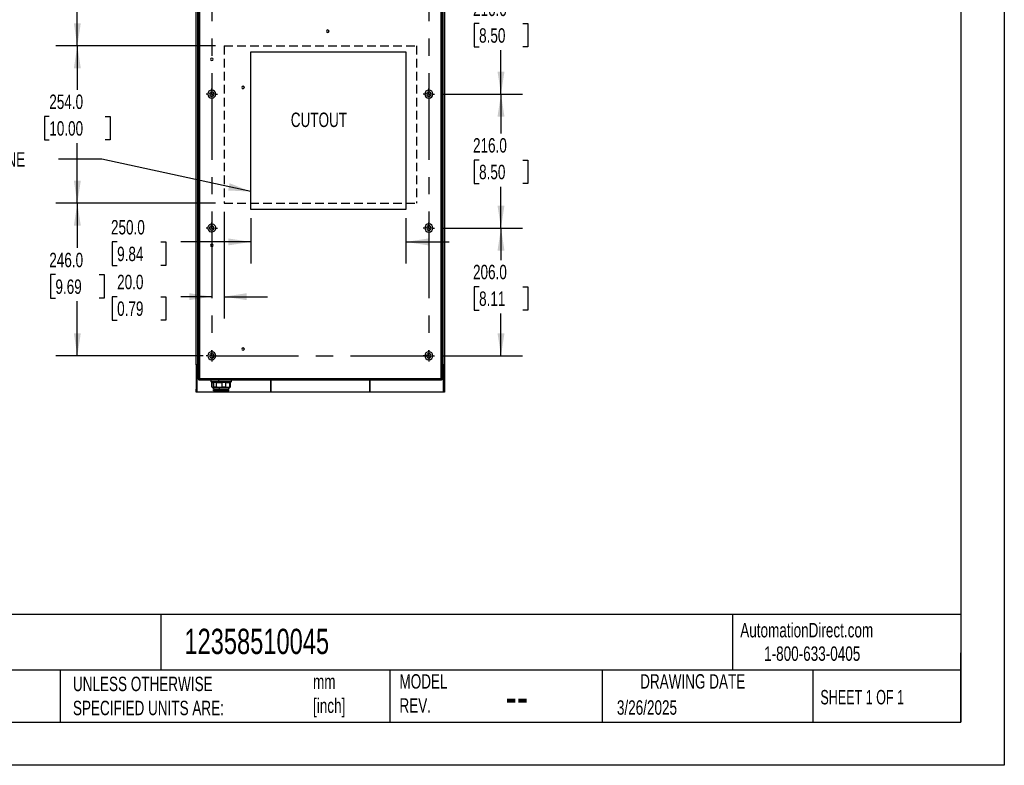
# Model space of a CAD drawing. Header units: millimetres. Extents: x 0 to 3073, y 0 to 2375.
# Tile 3 of 6: x 1486 to 3073, y 0 to 1203. Entities that reach past the tile are written whole.
import ezdxf

# ---------------------------------------------------------------- set-up
doc = ezdxf.new("R2010")
doc.units = ezdxf.units.MM
doc.header["$LTSCALE"] = 11
doc.linetypes.add('CENTERX2', pattern=[20.32, 12.7, -2.54, 2.54, -2.54])
doc.linetypes.add('HIDDEN', pattern=[1.905, 1.27, -0.635])
doc.layers.add('CENTER', color=40, linetype='CENTERX2')
doc.layers.add('HIDDEN', color=102, linetype='HIDDEN')
doc.layers.add('DIMENSIONS', color=140, linetype='Continuous', lineweight=25)
doc.layers.add('TEXT', color=140, linetype='Continuous', lineweight=25)
doc.styles.add('SLDTEXTSTYLE0', font='TXT', dxfattribs={"width": 0.7})
doc.styles.add('SLDTEXTSTYLE1', font='TXT', dxfattribs={"width": 0.65})
doc.dimstyles.new('SLDDIMSTYLE0', dxfattribs={"dimtxt": 23.738086, "dimasz": 36.322, "dimexe": 0, "dimexo": 0.0625, "dimgap": 5.934521, "dimtad": 0, "dimtih": 1, "dimtoh": 1, "dimdec": 1, "dimrnd": 1e-09, "dimzin": 4, "dimdsep": 46, "dimtxsty": 'SLDTEXTSTYLE0', "dimsah": 1, "dimcen": 0.09, "dimadec": 0, "dimazin": 1, "dimtfac": 1, "dimtdec": 1, "dimtofl": 0, "dimtmove": 0, "dimatfit": 3, "dimfxl": 0, "dimfrac": 2, "dimtolj": 1, "dimtzin": 12, "dimarcsym": 0})
doc.dimstyles.new('SLDDIMSTYLE2', dxfattribs={"dimtxt": 0.18, "dimasz": 36.322, "dimexe": 0, "dimexo": 0.0625, "dimgap": 0, "dimtad": 0, "dimtih": 1, "dimtoh": 1, "dimdec": 0, "dimrnd": 1e-09, "dimzin": 0, "dimdsep": 46, "dimtxsty": 'Standard', "dimsah": 1, "dimcen": 0.09, "dimadec": 0, "dimazin": 0, "dimtfac": 36.322, "dimtdec": 0, "dimtofl": 0, "dimtmove": 0, "dimatfit": 3, "dimfxl": 0, "dimfrac": 2, "dimtolj": 1, "dimtzin": 0, "dimarcsym": 0})
doc.dimstyles.new('SLDDIMSTYLE4', dxfattribs={"dimtxt": 23.738086, "dimasz": 36.322, "dimexe": 0, "dimexo": 0.0625, "dimgap": 5.934521, "dimtad": 0, "dimtih": 1, "dimtoh": 1, "dimdec": 1, "dimrnd": 1e-09, "dimzin": 4, "dimdsep": 46, "dimtxsty": 'SLDTEXTSTYLE0', "dimsah": 1, "dimcen": 0.09, "dimadec": 0, "dimazin": 1, "dimtfac": 1, "dimtdec": 1, "dimtmove": 0, "dimatfit": 0, "dimfxl": 0, "dimfrac": 2, "dimtolj": 1, "dimtzin": 12, "dimarcsym": 0})

# ---------------------------------------------------------------- blocks, each defined once
blk = doc.blocks.new('_D_6')
at = {"layer": 'DIMENSIONS'}
for p, q in [((1801.5, 1160.6), (1543.7, 1160.6)), ((1578.6, 1160.6), (1578.6, 1089.6)), ((1533.4, 1046.6), (1525.5, 1046.6)), ((1525.5, 1046.6), (1525.5, 1008.9)), ((1623.7, 1046.6), (1631.7, 1046.6)), ((1631.7, 1046.6), (1631.7, 1008.9)), ((1525.5, 1008.9), (1533.4, 1008.9)), ((1578.6, 906.6), (1578.6, 1003.5)), ((1631.7, 1008.9), (1623.7, 1008.9)), ((1801.5, 906.6), (1543.7, 906.6))]:
    blk.add_line(p, q, dxfattribs=at)
for points in [[(1578.6, 1160.6), (1573, 1124.3), (1584.2, 1124.3)], [(1578.6, 906.6), (1584.2, 942.9), (1573, 942.9)]]:
    blk.add_solid(points, dxfattribs=at)
at = {"layer": 'DIMENSIONS', "char_height": 23.28, "attachment_point": 1, "style": 'SLDTEXTSTYLE0'}
for s, insert in [('254.0', (1533.4, 1081.9)), ('10.00', (1533.4, 1038.9))]:
    blk.add_mtext(s, dxfattribs=dict(at, insert=insert))
blk = doc.blocks.new('_D_7')
at = {"layer": 'DIMENSIONS'}
for p, q in [((1814, 1440.6), (1543.7, 1440.6)), ((1578.6, 1440.6), (1578.6, 1359.5)), ((1533.4, 1316.4), (1525.5, 1316.4)), ((1525.5, 1316.4), (1525.5, 1278.7)), ((1623.7, 1316.4), (1631.7, 1316.4)), ((1631.7, 1316.4), (1631.7, 1278.7)), ((1525.5, 1278.7), (1533.4, 1278.7)), ((1578.6, 1160.6), (1578.6, 1273.4)), ((1631.7, 1278.7), (1623.7, 1278.7)), ((1801.5, 1160.6), (1543.7, 1160.6))]:
    blk.add_line(p, q, dxfattribs=at)
for points in [[(1578.6, 1440.6), (1573, 1404.3), (1584.2, 1404.3)], [(1578.6, 1160.6), (1584.2, 1196.9), (1573, 1196.9)]]:
    blk.add_solid(points, dxfattribs=at)
at = {"layer": 'DIMENSIONS', "char_height": 23.28, "attachment_point": 1, "style": 'SLDTEXTSTYLE0'}
for s, insert in [('280.0', (1533.4, 1351.8)), ('11.02', (1533.4, 1308.7))]:
    blk.add_mtext(s, dxfattribs=dict(at, insert=insert))
blk = doc.blocks.new('_D_9')
at = {"layer": 'DIMENSIONS'}
for p, q in [((1815.4, 892.6), (1815.4, 720.9)), ((1642.8, 755.9), (1634.8, 755.9)), ((1634.8, 755.9), (1634.8, 718.1)), ((1713.3, 755.9), (1721.3, 755.9)), ((1721.3, 755.9), (1721.3, 718.1)), ((1795.4, 755.9), (1745.5, 755.9)), ((1815.4, 755.9), (1885.3, 755.9)), ((1634.8, 718.1), (1642.8, 718.1)), ((1721.3, 718.1), (1713.3, 718.1))]:
    blk.add_line(p, q, dxfattribs=at)
for points in [[(1795.4, 755.9), (1759.1, 761.5), (1759.1, 750.3)], [(1815.4, 755.9), (1851.8, 750.3), (1851.8, 761.5)]]:
    blk.add_solid(points, dxfattribs=at)
at = {"layer": 'DIMENSIONS', "char_height": 23.28, "attachment_point": 1, "style": 'SLDTEXTSTYLE0'}
for s, insert in [('20.0', (1642.8, 791.2)), ('0.79', (1642.8, 748.2))]:
    blk.add_mtext(s, dxfattribs=dict(at, insert=insert))
blk = doc.blocks.new('_D_10')
at = {"layer": 'DIMENSIONS'}
for p, q in [((1801.5, 906.6), (1543.7, 906.6)), ((1578.6, 906.6), (1578.6, 834.4)), ((1543.3, 791.4), (1535.3, 791.4)), ((1535.3, 791.4), (1535.3, 753.7)), ((1613.8, 791.4), (1621.8, 791.4)), ((1621.8, 791.4), (1621.8, 753.7)), ((1535.3, 753.7), (1543.3, 753.7)), ((1578.6, 660.6), (1578.6, 748.4)), ((1621.8, 753.7), (1613.8, 753.7)), ((1781.5, 660.6), (1543.7, 660.6))]:
    blk.add_line(p, q, dxfattribs=at)
for points in [[(1578.6, 906.6), (1573, 870.3), (1584.2, 870.3)], [(1578.6, 660.6), (1584.2, 696.9), (1573, 696.9)]]:
    blk.add_solid(points, dxfattribs=at)
at = {"layer": 'DIMENSIONS', "char_height": 23.28, "attachment_point": 1, "style": 'SLDTEXTSTYLE0'}
for s, insert in [('246.0', (1533.4, 826.7)), ('9.69', (1543.3, 783.7))]:
    blk.add_mtext(s, dxfattribs=dict(at, insert=insert))
blk = doc.blocks.new('_D_11')
at = {"layer": 'DIMENSIONS'}
for p, q in [((2165.9, 866.6), (2296.7, 866.6)), ((2261.8, 866.6), (2261.8, 815)), ((2226.5, 772), (2218.6, 772)), ((2218.6, 772), (2218.6, 734.3)), ((2297.1, 772), (2305, 772)), ((2305, 772), (2305, 734.3)), ((2218.6, 734.3), (2226.5, 734.3)), ((2305, 734.3), (2297.1, 734.3)), ((2261.8, 660.6), (2261.8, 729)), ((2165.9, 660.6), (2296.7, 660.6))]:
    blk.add_line(p, q, dxfattribs=at)
for points in [[(2261.8, 866.6), (2256.2, 830.3), (2267.4, 830.3)], [(2261.8, 660.6), (2267.4, 696.9), (2256.2, 696.9)]]:
    blk.add_solid(points, dxfattribs=at)
at = {"layer": 'DIMENSIONS', "char_height": 23.28, "attachment_point": 1, "style": 'SLDTEXTSTYLE0'}
for s, insert in [('206.0', (2216.7, 807.3)), ('8.11', (2226.5, 764.3))]:
    blk.add_mtext(s, dxfattribs=dict(at, insert=insert))
blk = doc.blocks.new('_D_12')
at = {"layer": 'DIMENSIONS'}
for p, q in [((2165.9, 1082.6), (2296.7, 1082.6)), ((2261.8, 1082.6), (2261.8, 1019.3)), ((2226.5, 976.3), (2218.6, 976.3)), ((2218.6, 976.3), (2218.6, 938.5)), ((2297.1, 976.3), (2305, 976.3)), ((2305, 976.3), (2305, 938.5)), ((2218.6, 938.5), (2226.5, 938.5)), ((2305, 938.5), (2297.1, 938.5)), ((2261.8, 866.6), (2261.8, 933.2)), ((2165.9, 866.6), (2296.7, 866.6))]:
    blk.add_line(p, q, dxfattribs=at)
for points in [[(2261.8, 1082.6), (2256.2, 1046.3), (2267.4, 1046.3)], [(2261.8, 866.6), (2267.4, 902.9), (2256.2, 902.9)]]:
    blk.add_solid(points, dxfattribs=at)
at = {"layer": 'DIMENSIONS', "char_height": 23.28, "attachment_point": 1, "style": 'SLDTEXTSTYLE0'}
for s, insert in [('216.0', (2216.7, 1011.6)), ('8.50', (2226.5, 968.6))]:
    blk.add_mtext(s, dxfattribs=dict(at, insert=insert))
blk = doc.blocks.new('_D_13')
at = {"layer": 'DIMENSIONS'}
for p, q in [((2168.4, 1298.6), (2296.7, 1298.6)), ((2261.8, 1298.6), (2261.8, 1239.5)), ((2226.5, 1196.5), (2218.6, 1196.5)), ((2218.6, 1196.5), (2218.6, 1158.8)), ((2297.1, 1196.5), (2305, 1196.5)), ((2305, 1196.5), (2305, 1158.8)), ((2218.6, 1158.8), (2226.5, 1158.8)), ((2261.8, 1082.6), (2261.8, 1153.4)), ((2305, 1158.8), (2297.1, 1158.8)), ((2165.9, 1082.6), (2296.7, 1082.6))]:
    blk.add_line(p, q, dxfattribs=at)
for points in [[(2261.8, 1298.6), (2256.2, 1262.3), (2267.4, 1262.3)], [(2261.8, 1082.6), (2267.4, 1118.9), (2256.2, 1118.9)]]:
    blk.add_solid(points, dxfattribs=at)
at = {"layer": 'DIMENSIONS', "char_height": 23.28, "attachment_point": 1, "style": 'SLDTEXTSTYLE0'}
for s, insert in [('216.0', (2216.7, 1231.8)), ('8.50', (2226.5, 1188.8))]:
    blk.add_mtext(s, dxfattribs=dict(at, insert=insert))
blk = doc.blocks.new('_D_19')
at = {"layer": 'DIMENSIONS'}
for p, q in [((1858.4, 882.6), (1858.4, 809.2)), ((2108.4, 882.6), (2108.4, 809.2)), ((1642.8, 844.2), (1634.8, 844.2)), ((1634.8, 844.2), (1634.8, 806.4)), ((1713.3, 844.2), (1721.3, 844.2)), ((1721.3, 844.2), (1721.3, 806.4)), ((1858.4, 844.2), (1745.5, 844.2)), ((2108.4, 844.2), (2178.3, 844.2)), ((1634.8, 806.4), (1642.8, 806.4)), ((1721.3, 806.4), (1713.3, 806.4))]:
    blk.add_line(p, q, dxfattribs=at)
for points in [[(1858.4, 844.2), (1822.1, 849.8), (1822.1, 838.6)], [(2108.4, 844.2), (2144.8, 838.6), (2144.8, 849.8)]]:
    blk.add_solid(points, dxfattribs=at)
at = {"layer": 'DIMENSIONS', "char_height": 23.28, "attachment_point": 1, "style": 'SLDTEXTSTYLE0'}
for s, insert in [('250.0', (1632.9, 879.5)), ('9.84', (1642.8, 836.5))]:
    blk.add_mtext(s, dxfattribs=dict(at, insert=insert))
blk = doc.blocks.new('SW_CENTERMARKSYMBOL_0')
at = {"layer": 'CENTER', "color": 0}
for p, q in [((-5.08, 0), (-9.04, 0)), ((0, 0), (-2.54, 0)), ((0, 5.08), (0, 9.04)), ((0, 0), (0, 2.54)), ((0, 0), (0, -2.54)), ((0, 0), (2.54, 0)), ((5.08, 0), (9.04, 0)), ((0, -5.08), (0, -9.04))]:
    blk.add_line(p, q, dxfattribs=at)
blk = doc.blocks.new('SW_CENTERMARKSYMBOL_1')
at = {"layer": 'CENTER', "color": 0}
for p, q in [((-5.08, 0), (-9.04, 0)), ((0, 0), (-2.54, 0)), ((0, 5.08), (0, 9.04)), ((0, 0), (0, 2.54)), ((0, 0), (0, -2.54)), ((0, 0), (2.54, 0)), ((5.08, 0), (9.04, 0)), ((0, -5.08), (0, -9.04))]:
    blk.add_line(p, q, dxfattribs=at)
blk = doc.blocks.new('SW_CENTERMARKSYMBOL_2')
at = {"layer": 'CENTER', "color": 0}
for p, q in [((-5.08, 0), (-9.04, 0)), ((0, 0), (-2.54, 0)), ((0, 5.08), (0, 9.04)), ((0, 0), (0, 2.54)), ((0, 0), (0, -2.54)), ((0, 0), (2.54, 0)), ((5.08, 0), (9.04, 0)), ((0, -5.08), (0, -9.04))]:
    blk.add_line(p, q, dxfattribs=at)
blk = doc.blocks.new('SW_CENTERMARKSYMBOL_12')
at = {"layer": 'CENTER', "color": 0}
for p, q in [((-5.08, 0), (-9.04, 0)), ((0, 0), (-2.54, 0)), ((0, 5.08), (0, 9.04)), ((0, 0), (0, 2.54)), ((0, 0), (0, -2.54)), ((0, 0), (2.54, 0)), ((5.08, 0), (9.04, 0)), ((0, -5.08), (0, -9.04))]:
    blk.add_line(p, q, dxfattribs=at)
blk = doc.blocks.new('SW_CENTERMARKSYMBOL_13')
at = {"layer": 'CENTER', "color": 0}
for p, q in [((-5.08, 0), (-9.04, 0)), ((0, 0), (-2.54, 0)), ((0, 5.08), (0, 9.04)), ((0, 0), (0, 2.54)), ((0, 0), (0, -2.54)), ((0, 0), (2.54, 0)), ((5.08, 0), (9.04, 0)), ((0, -5.08), (0, -9.04))]:
    blk.add_line(p, q, dxfattribs=at)
blk = doc.blocks.new('SW_CENTERMARKSYMBOL_14')
at = {"layer": 'CENTER', "color": 0}
for p, q in [((-5.08, 0), (-9.04, 0)), ((0, 0), (-2.54, 0)), ((0, 5.08), (0, 9.04)), ((0, 0), (0, 2.54)), ((0, 0), (0, -2.54)), ((0, 0), (2.54, 0)), ((5.08, 0), (9.04, 0)), ((0, -5.08), (0, -9.04))]:
    blk.add_line(p, q, dxfattribs=at)

msp = doc.modelspace()

# ---------------------------------------------------------------- linework, layer by layer
at = {"color": 7, "linetype": 'Continuous'}
for p, q in [((3073.43, 2374.93), (3073.43, 0.03)), ((3073.43, 0.03), (0.03, 0.03))]:
    msp.add_line(p, q, dxfattribs=at)
for p, q in [((1773.43, 2055.76), (1773.43, 624.61)), ((1775.64, 2055.83), (1775.64, 623.91)), ((2165.22, 623.91), (2165.22, 2055.83)), ((2167.43, 624.61), (2167.43, 2055.76)), ((1770.28, 645.81), (1770.28, 1583.81)), ((1772.67, 645.81), (1772.67, 1583.81)), ((2168.19, 1583.81), (2168.19, 645.81)), ((2170.57, 1583.81), (2170.57, 645.81)), ((1858.43, 1150.62), (2108.43, 1150.62)), ((1858.43, 896.62), (1858.43, 1150.62)), ((2108.43, 1150.62), (2108.43, 896.62)), ((2108.43, 896.62), (1858.43, 896.62)), ((1770.28, 764.01), (1770.08, 764.01)), ((1770.08, 759.01), (1770.08, 764.01)), ((1770.28, 759.01), (1770.08, 759.01)), ((1770.08, 683.01), (1770.08, 759.01)), ((1770.28, 683.01), (1770.08, 683.01)), ((1770.08, 678.01), (1770.08, 683.01)), ((1770.28, 678.01), (1770.08, 678.01)), ((1772.67, 645.81), (1770.28, 645.81)), ((1770.28, 645.81), (1770.28, 645.24)), ((1770.28, 645.24), (1770.28, 606.81)), ((1771.43, 645.24), (1770.28, 645.24)), ((1771.43, 645.24), (1771.43, 645.81)), ((1771.43, 645.24), (1771.43, 606.81)), ((1772.08, 601.81), (1772.08, 645.81)), ((1772.67, 645.81), (1773.43, 645.81)), ((2167.43, 645.81), (2168.19, 645.81)), ((2170.57, 645.81), (2168.19, 645.81)), ((2168.78, 645.81), (2168.78, 601.81)), ((2169.43, 645.81), (2169.43, 645.24)), ((2169.43, 645.24), (2169.43, 606.81)), ((2169.43, 645.24), (2170.57, 645.24)), ((2170.57, 645.24), (2170.57, 645.81)), ((2170.57, 645.24), (2170.57, 606.81)), ((1773.43, 624.61), (1773.43, 623.91)), ((1773.43, 623.91), (1774.85, 623.91)), ((1775.25, 623.91), (1775.27, 623.22)), ((1775.25, 623.91), (1775.49, 623.91)), ((1775.64, 623.91), (1775.49, 623.91)), ((1775.64, 623.91), (1775.64, 621.7)), ((1775.64, 623.91), (2165.22, 623.91)), ((1775.64, 621.7), (2165.22, 621.7)), ((1793.45, 621.7), (1793.67, 619.2)), ((1806.96, 619.2), (1806.91, 621.7)), ((1827.24, 619.2), (1827.45, 621.7)), ((1827.24, 619.2), (1827.45, 621.7)), ((1890.46, 621.7), (1890.46, 601.81)), ((1890.6, 601.81), (1890.6, 621.7)), ((2050.26, 621.7), (2050.26, 601.81)), ((2050.4, 601.81), (2050.4, 621.7)), ((2165.22, 621.7), (2165.22, 623.91)), ((2165.36, 623.91), (2165.22, 623.91)), ((2165.61, 623.91), (2165.36, 623.91)), ((2165.59, 623.22), (2165.61, 623.91)), ((2167.43, 623.91), (2166.01, 623.91)), ((2167.43, 623.91), (2167.43, 624.61)), ((1770.28, 601.81), (1770.28, 606.81)), ((1770.28, 606.81), (1771.43, 606.81)), ((1771.43, 606.81), (1771.43, 601.81)), ((1793.67, 619.2), (1795.45, 617.41)), ((1793.67, 619.2), (1806.96, 619.2)), ((1795.45, 617.41), (1793.67, 619.2)), ((1795.45, 617.41), (1795.45, 610.35)), ((1795.46, 617.41), (1795.45, 617.41)), ((1795.45, 610.35), (1797.11, 608.7)), ((1795.45, 610.35), (1795.46, 610.35)), ((1795.46, 610.35), (1795.46, 617.41)), ((1797.11, 608.7), (1796.1, 609.7)), ((1797.11, 608.7), (1797.11, 608.7)), ((1797.11, 608.7), (1807.68, 608.7)), ((1807.68, 608.7), (1797.11, 608.7)), ((1797.95, 608.7), (1797.95, 606.36)), ((1797.95, 606.36), (1797.95, 608.7)), ((1797.95, 606.36), (1807.85, 606.36)), ((1803.19, 617.41), (1798.15, 617.41)), ((1798.15, 617.41), (1798.15, 610.35)), ((1798.15, 610.35), (1803.19, 610.35)), ((1798.2, 605.36), (1798.2, 603.86)), ((1798.2, 605.36), (1807.9, 605.36)), ((1798.2, 603.86), (1798.2, 605.36)), ((1798.2, 603.86), (1807.9, 603.86)), ((1803.19, 610.35), (1803.19, 617.41)), ((1803.2, 606.36), (1803.2, 605.36)), ((1803.2, 605.36), (1803.2, 606.36)), ((1806.96, 619.2), (1827.24, 619.2)), ((1807.47, 616.76), (1806.96, 619.2)), ((1807.68, 608.7), (1807.47, 609.7)), ((1807.68, 608.7), (1823.8, 608.7)), ((1807.68, 608.7), (1807.68, 608.7)), ((1823.8, 608.7), (1807.68, 608.7)), ((1807.85, 606.36), (1807.85, 608.7)), ((1807.85, 606.36), (1822.95, 606.36)), ((1807.9, 603.86), (1807.9, 605.36)), ((1807.9, 605.36), (1822.7, 605.36)), ((1807.9, 603.86), (1822.7, 603.86)), ((1808.94, 605.36), (1808.94, 606.36)), ((1818.19, 617.41), (1811.74, 617.41)), ((1811.74, 617.41), (1811.74, 610.35)), ((1811.74, 610.35), (1818.19, 610.35)), ((1817.7, 605.36), (1817.7, 606.36)), ((1817.7, 605.36), (1817.7, 606.36)), ((1818.19, 610.35), (1818.19, 617.41)), ((1822.7, 603.86), (1822.7, 605.36)), ((1822.7, 603.86), (1822.7, 605.36)), ((1822.95, 606.36), (1822.95, 608.7)), ((1822.95, 606.36), (1822.95, 608.7)), ((1823.8, 608.7), (1825.45, 610.35)), ((1823.8, 608.7), (1824.8, 609.7)), ((1823.8, 608.7), (1823.8, 608.7)), ((1823.8, 608.7), (1823.8, 608.7)), ((1825.45, 617.41), (1824.04, 617.41)), ((1824.04, 617.41), (1824.04, 610.35)), ((1824.04, 610.35), (1825.45, 610.35)), ((1825.45, 617.41), (1827.24, 619.2)), ((1825.45, 617.41), (1827.24, 619.2)), ((1825.45, 610.35), (1825.45, 617.41)), ((2169.43, 606.81), (2170.57, 606.81)), ((2169.43, 601.81), (2169.43, 606.81)), ((2170.57, 606.81), (2170.57, 601.81)), ((1771.43, 601.81), (1770.28, 601.81)), ((1772.08, 601.81), (1771.43, 601.81)), ((1890.46, 601.81), (1772.08, 601.81)), ((1890.6, 601.81), (1890.46, 601.81)), ((2050.26, 601.81), (1890.6, 601.81)), ((2050.4, 601.81), (2050.26, 601.81)), ((2168.78, 601.81), (2050.4, 601.81)), ((2169.43, 601.81), (2168.78, 601.81)), ((2170.57, 601.81), (2169.43, 601.81))]:
    msp.add_line(p, q)
for centre, radius, start, end in [((1982.4, 1183.98), 2.1, 0, 180), ((1982.4, 1183.98), 2.1, 180, 0), ((1795.43, 1138.7), 2.1, 0, 180), ((1795.43, 1138.7), 2.1, 180, 0), ((1795.43, 1082.62), 6.5, 0, 180), ((1795.43, 1082.62), 6.5, 180, 0), ((1795.43, 1082.62), 3.6, 0, 180), ((1795.43, 1082.62), 3.6, 180, 0), ((1845.85, 1093.45), 2.1, 0, 180), ((1845.85, 1093.45), 2.1, 180, 0), ((2145.43, 1082.62), 6.5, 0, 180), ((2145.43, 1082.62), 6.5, 180, 0), ((2145.43, 1082.62), 3.6, 0, 180), ((2145.43, 1082.62), 3.6, 180, 0), ((1795.43, 866.62), 6.5, 124.93921, 304.93921), ((1795.43, 866.62), 6.5, 304.93921, 124.93921), ((1795.43, 866.62), 3.6, 124.93921, 304.93921), ((1795.43, 866.62), 3.6, 304.93921, 124.93921), ((2145.43, 866.62), 6.5, 0, 180), ((2145.43, 866.62), 6.5, 180, 0), ((2145.43, 866.62), 3.6, 0, 180), ((2145.43, 866.62), 3.6, 180, 0), ((1795.43, 838.7), 2.1, 0, 180), ((1795.43, 838.7), 2.1, 180, 0), ((1795.43, 660.62), 6.5, 0, 180), ((1845.85, 671.45), 2.1, 0, 180), ((1845.85, 671.45), 2.1, 180, 0), ((2145.43, 660.62), 6.5, 0, 180), ((1795.43, 660.62), 6.5, 180, 0), ((1795.43, 660.62), 3.6, 0, 180), ((1795.43, 660.62), 3.6, 180, 0), ((2145.43, 660.62), 6.5, 180, 0), ((2145.43, 660.62), 3.6, 0, 180), ((2145.43, 660.62), 3.6, 180, 0)]:
    msp.add_arc(centre, radius, start, end)
for points, knots in [([(1775.64, 623.91), (1775.35, 623.96), (1775.06, 624.02), (1774.53, 624.14), (1774.28, 624.2), (1773.87, 624.32), (1773.71, 624.38), (1773.49, 624.49), (1773.43, 624.55), (1773.43, 624.61)], [0, 0, 0, 0, 0.25, 0.25, 0.5, 0.5, 0.75, 0.75, 1, 1, 1, 1]), ([(1773.43, 623.91), (1773.43, 623.62), (1773.49, 623.33), (1773.71, 622.79), (1773.87, 622.55), (1774.28, 622.14), (1774.53, 621.97), (1775.06, 621.75), (1775.35, 621.7), (1775.64, 621.7)], [0, 0, 0, 0, 0.25, 0.25, 0.5, 0.5, 0.75, 0.75, 1, 1, 1, 1]), ([(1774.85, 623.91), (1774.85, 623.7), (1774.94, 623.49), (1775.23, 623.2), (1775.43, 623.12), (1775.64, 623.12)], [0, 0, 0, 0, 0.5, 0.5, 1, 1, 1, 1]), ([(2167.43, 624.61), (2167.43, 624.55), (2167.37, 624.49), (2167.15, 624.38), (2166.99, 624.32), (2166.58, 624.2), (2166.33, 624.14), (2165.8, 624.02), (2165.51, 623.96), (2165.22, 623.91)], [0, 0, 0, 0, 0.25, 0.25, 0.5, 0.5, 0.75, 0.75, 1, 1, 1, 1]), ([(2165.22, 621.7), (2165.51, 621.7), (2165.8, 621.75), (2166.33, 621.97), (2166.58, 622.14), (2166.99, 622.55), (2167.15, 622.79), (2167.37, 623.33), (2167.43, 623.62), (2167.43, 623.91)], [0, 0, 0, 0, 0.25, 0.25, 0.5, 0.5, 0.75, 0.75, 1, 1, 1, 1]), ([(2165.22, 623.12), (2165.43, 623.12), (2165.63, 623.2), (2165.92, 623.49), (2166.01, 623.7), (2166.01, 623.91)], [0, 0, 0, 0, 0.5, 0.5, 1, 1, 1, 1]), ([(1798.15, 617.41), (1798.11, 617.38), (1798.03, 617.3), (1797.9, 617.2), (1797.78, 617.11), (1797.66, 617.03), (1797.53, 616.96), (1797.41, 616.9), (1797.29, 616.85), (1797.17, 616.81), (1797.05, 616.78), (1796.93, 616.77), (1796.77, 616.76), (1796.58, 616.78), (1796.36, 616.83), (1796.14, 616.92), (1795.91, 617.05), (1795.68, 617.21), (1795.53, 617.35), (1795.46, 617.41)], [0, 0, 0, 0, 0.0474428, 0.094401, 0.1409018, 0.1869732, 0.2326441, 0.2779441, 0.3229035, 0.3675534, 0.4119254, 0.4560518, 0.4999654, 0.5806283, 0.6621048, 0.7445933, 0.8282849, 0.9133624, 1, 1, 1, 1]), ([(1795.46, 610.35), (1795.5, 610.32), (1795.58, 610.24), (1795.71, 610.14), (1795.83, 610.05), (1795.95, 609.97), (1796.08, 609.9), (1796.2, 609.84), (1796.32, 609.79), (1796.44, 609.75), (1796.56, 609.72), (1796.68, 609.71), (1796.84, 609.7), (1797.03, 609.72), (1797.25, 609.77), (1797.47, 609.86), (1797.7, 609.99), (1797.93, 610.15), (1798.08, 610.28), (1798.15, 610.35)], [0, 0, 0, 0, 0.04744282, 0.094401, 0.14090178, 0.1869732, 0.23264411, 0.27794411, 0.32290353, 0.3675534, 0.4119254, 0.45605181, 0.49996545, 0.58062825, 0.6621048, 0.74459332, 0.82828486, 0.91336237, 1, 1, 1, 1]), ([(1807.47, 616.76), (1807.35, 616.77), (1807.11, 616.77), (1806.75, 616.78), (1806.39, 616.8), (1806.03, 616.84), (1805.67, 616.88), (1805.2, 616.95), (1804.61, 617.05), (1803.9, 617.21), (1803.43, 617.35), (1803.19, 617.41)], [0, 0, 0, 0, 0.0824041, 0.165029, 0.247928, 0.3311538, 0.4147584, 0.4987933, 0.6624271, 0.8293867, 1, 1, 1, 1]), ([(1803.19, 610.35), (1803.31, 610.32), (1803.55, 610.25), (1803.91, 610.16), (1804.26, 610.07), (1804.61, 610), (1804.96, 609.93), (1805.43, 609.85), (1806.03, 609.77), (1806.75, 609.71), (1807.23, 609.71), (1807.47, 609.7)], [0, 0, 0, 0, 0.0857495, 0.170561, 0.2544736, 0.3375275, 0.4197644, 0.5012271, 0.668807, 0.8349248, 1, 1, 1, 1]), ([(1811.74, 617.41), (1811.62, 617.38), (1811.38, 617.31), (1811.03, 617.22), (1810.68, 617.13), (1810.33, 617.06), (1809.98, 616.99), (1809.51, 616.91), (1808.91, 616.83), (1808.19, 616.78), (1807.71, 616.77), (1807.47, 616.76)], [0, 0, 0, 0, 0.0852458, 0.1695635, 0.2529914, 0.3355692, 0.4173376, 0.4983387, 0.6669051, 0.8339833, 1, 1, 1, 1]), ([(1807.47, 609.7), (1807.59, 609.7), (1807.82, 609.71), (1808.18, 609.72), (1808.55, 609.74), (1808.91, 609.78), (1809.27, 609.82), (1809.74, 609.89), (1810.33, 609.99), (1811.03, 610.15), (1811.5, 610.29), (1811.74, 610.35)], [0, 0, 0, 0, 0.0828567, 0.165938, 0.249298, 0.3329902, 0.4170675, 0.5015823, 0.6643181, 0.83035, 1, 1, 1, 1]), ([(1824.04, 617.41), (1823.95, 617.38), (1823.77, 617.3), (1823.5, 617.2), (1823.23, 617.11), (1822.96, 617.03), (1822.69, 616.96), (1822.43, 616.9), (1822.16, 616.85), (1821.9, 616.81), (1821.64, 616.78), (1821.38, 616.77), (1821.04, 616.76), (1820.63, 616.78), (1820.15, 616.83), (1819.67, 616.92), (1819.18, 617.05), (1818.68, 617.21), (1818.36, 617.35), (1818.19, 617.41)], [0, 0, 0, 0, 0.0474428, 0.094401, 0.1409018, 0.1869732, 0.2326441, 0.2779441, 0.3229035, 0.3675534, 0.4119254, 0.4560518, 0.4999654, 0.5806283, 0.6621048, 0.7445933, 0.8282849, 0.9133624, 1, 1, 1, 1]), ([(1818.19, 610.35), (1818.28, 610.32), (1818.46, 610.24), (1818.73, 610.14), (1819, 610.05), (1819.27, 609.97), (1819.53, 609.9), (1819.8, 609.84), (1820.07, 609.79), (1820.33, 609.75), (1820.59, 609.72), (1820.85, 609.71), (1821.19, 609.7), (1821.59, 609.72), (1822.08, 609.77), (1822.56, 609.86), (1823.05, 609.99), (1823.55, 610.15), (1823.87, 610.28), (1824.04, 610.35)], [0, 0, 0, 0, 0.0474428, 0.094401, 0.1409018, 0.1869732, 0.2326441, 0.2779441, 0.3229035, 0.3675534, 0.4119254, 0.4560518, 0.4999654, 0.5806283, 0.6621048, 0.7445933, 0.8282849, 0.9133624, 1, 1, 1, 1])]:
    msp.add_open_spline(points, degree=3, knots=knots)
at = {"layer": 'CENTER'}
for p, q in [((1795.43, 2010.62), (1795.43, 660.62)), ((2145.43, 2010.62), (2145.43, 660.62)), ((1795.43, 660.62), (2145.43, 660.62))]:
    msp.add_line(p, q, dxfattribs=at)
at = {"layer": 'HIDDEN'}
for p, q in [((1815.43, 1160.62), (2125.43, 1160.62)), ((1815.43, 1160.62), (1815.43, 906.62)), ((2125.43, 1160.62), (2125.43, 906.62)), ((1815.43, 906.62), (2125.43, 906.62))]:
    msp.add_line(p, q, dxfattribs=at)
at = {"layer": 'TEXT'}
for p, q in [((3003.55, 2305.05), (3003.55, 69.85)), ((3003.55, 243.39), (69.85, 243.39)), ((1713.35, 243.39), (1713.35, 153.67)), ((2635.33, 243.39), (2635.33, 153.67)), ((3003.55, 69.85), (3003.55, 181.61)), ((3003.55, 153.67), (69.85, 153.67)), ((1550.98, 153.67), (1550.98, 69.85)), ((2082.31, 153.67), (2082.31, 69.85)), ((2425.12, 153.67), (2425.12, 69.85)), ((2764.84, 153.67), (2764.84, 69.85)), ((69.85, 69.85), (3003.55, 69.85))]:
    msp.add_line(p, q, dxfattribs=at)

# ---------------------------------------------------------------- block references
at = {"layer": 'CENTER'}
for name, p in [('SW_CENTERMARKSYMBOL_12', (1795.43, 1082.62)), ('SW_CENTERMARKSYMBOL_2', (2145.43, 1082.62)), ('SW_CENTERMARKSYMBOL_13', (1795.43, 866.62)), ('SW_CENTERMARKSYMBOL_1', (2145.43, 866.62)), ('SW_CENTERMARKSYMBOL_14', (1795.43, 660.62)), ('SW_CENTERMARKSYMBOL_0', (2145.43, 660.62))]:
    msp.add_blockref(name, p, dxfattribs=at)

# ---------------------------------------------------------------- texts
at = {"color": 179, "linetype": 'Continuous', "lineweight": 18, "char_height": 23.2833, "attachment_point": 1, "style": 'SLDTEXTSTYLE0'}
for s, insert in [('AutomationDirect.com', (2647.64, 229.64)), ('1-800-633-0405', (2686.11, 191.81))]:
    msp.add_mtext(s, dxfattribs=dict(at, insert=insert))
at = {"layer": 'DIMENSIONS', "char_height": 23.283, "style": 'SLDTEXTSTYLE0'}
for s, insert, attachment_point in [('CUTOUT', (1968.21, 1052.78), 2), ('CUT LINE', (1395.16, 988.87), 1)]:
    msp.add_mtext(s, dxfattribs=dict(at, insert=insert, attachment_point=attachment_point))
at = {"layer": 'TEXT'}
for s, insert, char_height, attachment_point, style in [('12358510045', (1751.28, 220.26), 40.7458, 1, 'SLDTEXTSTYLE0'), ('UNLESS OTHERWISE ^JSPECIFIED UNITS ARE:', (1571.56, 142.96), 23.2833, 1, 'SLDTEXTSTYLE0'), ('MODEL ^JREV.', (2098.07, 147), 23.2833, 1, 'SLDTEXTSTYLE0'), ('DRAWING DATE', (2570.98, 147), 23.2833, 2, 'SLDTEXTSTYLE0'), ('mm^J[inch]', (1958.7, 146.62), 23.283, 1, 'SLDTEXTSTYLE0'), ('SHEET 1 OF 1', (2776.85, 121.57), 23.2833, 1, 'SLDTEXTSTYLE1'), ('--', (2269.28, 140.08), 58.208, 1, 'SLDTEXTSTYLE0'), ('3/26/2025', (2448.74, 104.9), 23.283, 1, 'SLDTEXTSTYLE0')]:
    msp.add_mtext(s, dxfattribs=dict(at, insert=insert, char_height=char_height, attachment_point=attachment_point, style=style))

# ---------------------------------------------------------------- dimensions: what is measured, and where the dimension line sits
at = {"layer": 'DIMENSIONS'}
for base, p1, p2, picture, middle in [((1578.58, 1440.62), (1815.43, 1160.62), (1827.93, 1440.62), '_D_7', (1578.58, 1316.43)), ((2261.81, 1298.62), (2151.93, 1082.62), (2154.47, 1298.62), '_D_13', (2261.81, 1196.48)), ((1578.58, 906.62), (1815.43, 1160.62), (1815.43, 906.62), '_D_6', (1578.58, 1046.59)), ((2261.81, 1082.62), (2151.93, 866.62), (2151.93, 1082.62), '_D_12', (2261.81, 976.27)), ((1578.58, 660.62), (1815.43, 906.62), (1795.43, 660.62), '_D_10', (1578.58, 791.4)), ((2261.81, 866.62), (2151.93, 660.62), (2151.93, 866.62), '_D_11', (2261.81, 771.99))]:
    dim = msp.add_linear_dim(base=base, p1=p1, p2=p2, angle=90, dimstyle='SLDDIMSTYLE0', dxfattribs=at)
    dim.commit()
    dim.dimension.update_dxf_attribs({"geometry": picture, "text_midpoint": middle, "dimtype": 160})
for base, p1, p2, picture, middle in [((1795.43, 755.87), (1815.43, 906.62), (1795.43, 660.62), '_D_9', (1678.06, 755.87)), ((1858.43, 844.17), (2108.43, 896.62), (1858.43, 896.62), '_D_19', (1678.06, 844.17))]:
    dim = msp.add_linear_dim(base=base, p1=p1, p2=p2, dimstyle='SLDDIMSTYLE4', dxfattribs=at)
    dim.commit()
    dim.dimension.update_dxf_attribs({"geometry": picture, "text_midpoint": middle, "dimtype": 160})

# ---------------------------------------------------------------- leaders
msp.add_leader([(1858.43, 925.31), (1617.86, 977.64), (1548.01, 977.64)], dimstyle='SLDDIMSTYLE2', dxfattribs=at)

doc.saveas('drawing.dxf')
